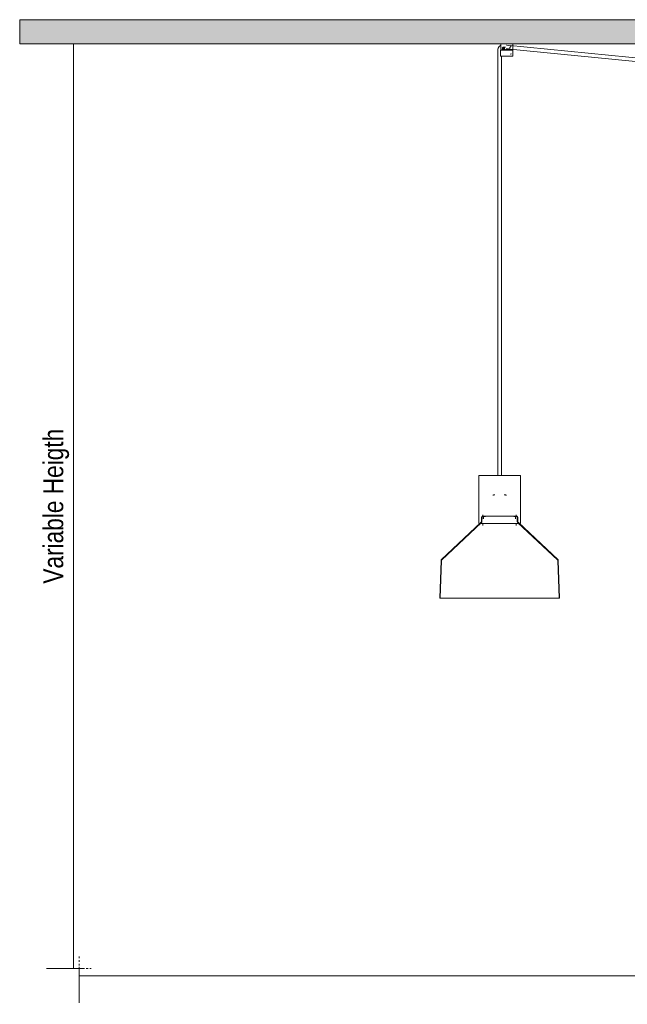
# Model space of a CAD drawing. Header units: millimetres. Extents: x 5395 to 9995, y 397 to 7363.
# Tile 1 of 5: x 5395 to 6409, y 397 to 2041. Entities that reach past the tile are written whole.
import ezdxf

# ---------------------------------------------------------------- set-up
doc = ezdxf.new("R2010")
doc.units = ezdxf.units.MM
doc.linetypes.add('Dash', pattern=[6, 3, -3])
doc.layers.add('A-ANNO-DIMS', color=7, linetype='Dash', lineweight=9, true_color=0xd2d2d2)
for name, color, linetype, lineweight in [('A-ANNO-DIMS-15', 7, 'Continuous', 9), ('A-CLNG', 7, 'Continuous', 9), ('E-LITE-EQPM', 7, 'Continuous', 20)]:
    doc.layers.add(name, color=color, linetype=linetype, lineweight=lineweight)
doc.styles.add('Arial Narrow', font='ARIALN.TTF', dxfattribs={"height": 33})
doc.dimstyles.new('FARO_-_2_2mm_Arial_Narrow_mm_Inch_Left', dxfattribs={"dimscale": 304.8, "dimtxt": 33.773222, "dimasz": 0, "dimexe": 0.147638, "dimexo": 0.0625, "dimgap": 0.024606, "dimtad": 1, "dimdec": 0, "dimzin": 0, "dimdsep": 46, "dimtxsty": 'Arial Narrow', "dimblk1": 'NONE', "dimblk2": 'NONE', "dimsah": 1, "dimcen": 0.09, "dimadec": 0, "dimazin": 0, "dimtfac": 1, "dimtdec": 4, "dimtix": 1, "dimtmove": 0, "dimatfit": 3, "dimfxl": 0.049213, "dimfxlon": 1, "dimtvp": 1, "dimtolj": 1, "dimtzin": 0, "dimarcsym": 2})

# ---------------------------------------------------------------- blocks, each defined once
blk = doc.blocks.new('68593-3L_ 68594-3L KOMBO200 - 64314-54-3L CONGA Black_White pendant lamp ø450-3L-747466-Alzado_PDF')
at = {"layer": 'E-LITE-EQPM', "lineweight": 9}
for p, q in [((6192.9, 1989.5), (6192.9, 1983.8)), ((6197.4, 1989.3), (6197.4, 1979.8)), ((6197.7, 2000), (6197.7, 1990)), ((6197.8, 1992.7), (6197.8, 1990)), ((6212.9, 1990), (6197.8, 1990)), ((6200.1, 1989.8), (6200.1, 1989.8)), ((6200.6, 1993.3), (6201.9, 1994.4)), ((6201.1, 1991.5), (6200.6, 1993.3)), ((6200.6, 1993.3), (6201.5, 1993.3)), ((6200.8, 1990), (6200.8, 1989.7)), ((6201.9, 1991.5), (6201.1, 1991.5)), ((6202.3, 1994), (6201.5, 1993.3)), ((6201.5, 1993.3), (6202, 1991.5)), ((6202.2, 1989.8), (6201.5, 1989.8)), ((6205.7, 1994.8), (6201.9, 1994.8)), ((6201.9, 1994.4), (6203.1, 1993.3)), ((6202.5, 1991.5), (6201.9, 1991.5)), ((6201.9, 1990.8), (6205.7, 1990.8)), ((6203.1, 1993.3), (6202.6, 1991.5)), ((6203.5, 1991.5), (6203.6, 1991.7)), ((6205.1, 1989.8), (6204.7, 1989.8)), ((6211.1, 1997.6), (6207.3, 1997.9)), ((6207.4, 1992), (6470.8, 1966.2)), ((6471.4, 1972.2), (6208, 1997.9)), ((6209.9, 1989.7), (6209.9, 1990)), ((6214.2, 1989.8), (6212.3, 1989.8)), ((6212.9, 1990), (6212.9, 1992.7)), ((6215.5, 1989.8), (6214.2, 1989.8)), ((6214.6, 1990), (6214.6, 1989.7)), ((6217.7, 1990), (6214.6, 1990)), ((6217.7, 1990), (6217.7, 2000)), ((6217.7, 1991), (6217.7, 1990)), ((6217.7, 1990), (6217.7, 1990)), ((6218, 1979.8), (6218, 1989.3)), ((6192.9, 1983.8), (6192.9, 1280)), ((6197.5, 1979.8), (6216.4, 1979.8)), ((6198.9, 1280), (6198.9, 1979.8)), ((6213.6, 1983.2), (6215.5, 1983.8)), ((6216.4, 1979.8), (6218, 1979.8)), ((6160.9, 1279.1), (6160.9, 1200)), ((6230.9, 1200), (6230.9, 1279.1)), ((6164.7, 1201.3), (6098.7, 1139.8)), ((6165.2, 1200.7), (6099.3, 1139.2)), ((6160.9, 1200), (6199.3, 1200)), ((6165.8, 1210.1), (6165.6, 1203.2)), ((6166.6, 1210.1), (6166.4, 1203.2)), ((6168.1, 1214.1), (6168.1, 1212.1)), ((6169.2, 1210.5), (6169.2, 1207.6)), ((6199.3, 1200), (6230.7, 1200)), ((6222.6, 1207.6), (6222.6, 1210.5)), ((6223.6, 1212.1), (6223.6, 1214.1)), ((6225.4, 1203.2), (6225.2, 1210.1)), ((6226.2, 1203.2), (6226, 1210.1)), ((6292.5, 1139.2), (6226.5, 1200.7)), ((6293, 1139.8), (6227.1, 1201.3)), ((6168.1, 1198.7), (6168.1, 1196.7)), ((6223.7, 1196.7), (6223.7, 1198.7)), ((6098.1, 1138.3), (6095.9, 1075.1)), ((6098.9, 1138.3), (6096.7, 1075.1)), ((6295.1, 1075.1), (6292.9, 1138.3)), ((6295.9, 1075.1), (6293.7, 1138.3)), ((6096, 1075.1), (6279.6, 1075.1)), ((6279.6, 1075.1), (6295.9, 1075.1))]:
    blk.add_line(p, q, dxfattribs=at)
at = {"layer": 'E-LITE-EQPM', "lineweight": 9, "flags": 128}
for points in [[(6198, 1997.9), (6197.7, 1997.8), (6197.4, 1997.6), (6197.1, 1997.5), (6196.8, 1997.3), (6196.6, 1997.1), (6196.3, 1996.9), (6196, 1996.6), (6195.8, 1996.4), (6195.5, 1996.2), (6195.3, 1995.9), (6195.1, 1995.7), (6194.8, 1995.4), (6194.6, 1995.1), (6194.5, 1994.9), (6194.3, 1994.6), (6194.1, 1994.3), (6193.9, 1994), (6193.8, 1993.7), (6193.7, 1993.4), (6193.5, 1993), (6193.4, 1992.7), (6193.3, 1992.4), (6193.2, 1992.1), (6193.1, 1991.7), (6193.1, 1991.4), (6193, 1991.1), (6193, 1990.7), (6192.9, 1990.4), (6192.9, 1990), (6192.9, 1989.7), (6192.9, 1989.5)], [(6197.4, 1989.3), (6197.4, 1989.3), (6197.4, 1989.3), (6197.4, 1989.3), (6197.5, 1989.3), (6197.5, 1989.4), (6197.5, 1989.4), (6197.5, 1989.4), (6197.5, 1989.4), (6197.5, 1989.4), (6197.5, 1989.5), (6197.5, 1989.5), (6197.5, 1989.5), (6197.5, 1989.5), (6197.5, 1989.5), (6197.5, 1989.6), (6197.5, 1989.6), (6197.6, 1989.6), (6197.6, 1989.6), (6197.6, 1989.6), (6197.6, 1989.6), (6197.6, 1989.6), (6197.6, 1989.7), (6197.6, 1989.7), (6197.7, 1989.7), (6197.7, 1989.7), (6197.7, 1989.7), (6197.7, 1989.7), (6197.7, 1989.7), (6197.7, 1989.7), (6197.8, 1989.7), (6197.8, 1989.7), (6197.8, 1989.8), (6197.8, 1989.8), (6197.8, 1989.8), (6197.9, 1989.8), (6197.9, 1989.8), (6197.9, 1989.8), (6197.9, 1989.8), (6197.9, 1989.8), (6198, 1989.8)], [(6215.9, 1989.8), (6215.7, 1989.8), (6215.5, 1989.8), (6215.2, 1989.8), (6215, 1989.8), (6214.7, 1989.8), (6214.4, 1989.8), (6214.1, 1989.8), (6213.8, 1989.8), (6213.5, 1989.8), (6213.2, 1989.8), (6212.9, 1989.8), (6212.5, 1989.8), (6212.2, 1989.8), (6211.8, 1989.8), (6211.5, 1989.8), (6211.1, 1989.8), (6210.7, 1989.8), (6210.4, 1989.8), (6210, 1989.8), (6209.6, 1989.8), (6209.2, 1989.8), (6208.8, 1989.8), (6208.4, 1989.8), (6208, 1989.8), (6207.7, 1989.8), (6207.3, 1989.8), (6206.9, 1989.8), (6206.5, 1989.8), (6206.1, 1989.8), (6205.7, 1989.8), (6205.3, 1989.8), (6205, 1989.8), (6204.6, 1989.8), (6204.2, 1989.8), (6203.9, 1989.8), (6203.5, 1989.8), (6203.1, 1989.8), (6202.8, 1989.8), (6202.5, 1989.8), (6202.1, 1989.8), (6201.8, 1989.8), (6201.5, 1989.8), (6201.2, 1989.8), (6200.9, 1989.8), (6200.7, 1989.8), (6200.4, 1989.8), (6200.1, 1989.8), (6199.9, 1989.8), (6199.7, 1989.8), (6199.5, 1989.8), (6199.3, 1989.8), (6199.1, 1989.8), (6198.9, 1989.8), (6198.7, 1989.8), (6198.6, 1989.8), (6198.5, 1989.8), (6198.3, 1989.8), (6198.2, 1989.8), (6198.2, 1989.8), (6198.1, 1989.8), (6198, 1989.8), (6198, 1989.8), (6198, 1989.8), (6198, 1989.8)], [(6198, 1989.8), (6198, 1989.8), (6198, 1989.8), (6198, 1989.8), (6198.1, 1989.8), (6198.1, 1989.8), (6198.2, 1989.8), (6198.3, 1989.8), (6198.4, 1989.8), (6198.6, 1989.8), (6198.7, 1989.8), (6198.9, 1989.8), (6199.1, 1989.8), (6199.2, 1989.8), (6199.4, 1989.8), (6199.5, 1989.8)], [(6198.9, 1989.6), (6198.9, 1989.8), (6198.9, 1989.9), (6198.9, 1990)], [(6199.5, 1989.8), (6199.8, 1989.8), (6200, 1989.8), (6200.2, 1989.8)], [(6207, 1991.9), (6208.9, 1991.8), (6210.4, 1991.6)], [(6214.6, 1989.8), (6214.8, 1989.8), (6215.1, 1989.8), (6215.3, 1989.8)], [(6215.6, 1989.8), (6215.8, 1989.8), (6216, 1989.8), (6216.2, 1989.8), (6216.4, 1989.8), (6216.6, 1989.8), (6216.7, 1989.8), (6216.9, 1989.8), (6217, 1989.8), (6217.1, 1989.8), (6217.2, 1989.8), (6217.3, 1989.8), (6217.4, 1989.8), (6217.5, 1989.8), (6217.5, 1989.8), (6217.5, 1989.8), (6217.5, 1989.8)], [(6217.5, 1989.8), (6217.5, 1989.8), (6217.5, 1989.8), (6217.5, 1989.8), (6217.4, 1989.8), (6217.3, 1989.8), (6217.2, 1989.8), (6217.1, 1989.8), (6217, 1989.8), (6216.9, 1989.8), (6216.8, 1989.8), (6216.6, 1989.8), (6216.4, 1989.8), (6216.2, 1989.8), (6216, 1989.8), (6215.9, 1989.8)], [(6217.5, 1989.8), (6217.5, 1989.8), (6217.6, 1989.8), (6217.6, 1989.8), (6217.6, 1989.8), (6217.6, 1989.8), (6217.6, 1989.8), (6217.7, 1989.8), (6217.7, 1989.7), (6217.7, 1989.7), (6217.7, 1989.7), (6217.7, 1989.7), (6217.8, 1989.7), (6217.8, 1989.7), (6217.8, 1989.7), (6217.8, 1989.7), (6217.8, 1989.7), (6217.8, 1989.7), (6217.9, 1989.6), (6217.9, 1989.6), (6217.9, 1989.6), (6217.9, 1989.6), (6217.9, 1989.6), (6217.9, 1989.6), (6217.9, 1989.6), (6218, 1989.5), (6218, 1989.5), (6218, 1989.5), (6218, 1989.5), (6218, 1989.5), (6218, 1989.5), (6218, 1989.4), (6218, 1989.4), (6218, 1989.4), (6218, 1989.4), (6218, 1989.4), (6218, 1989.3), (6218, 1989.3), (6218, 1989.3), (6218, 1989.3), (6218, 1989.3)], [(6160.9, 1279.1), (6160.9, 1279.1), (6160.9, 1279.1), (6160.9, 1279.2), (6160.9, 1279.2), (6160.9, 1279.2), (6160.9, 1279.3), (6160.9, 1279.3), (6160.9, 1279.4), (6161, 1279.4), (6161, 1279.4), (6161, 1279.5), (6161, 1279.5), (6161, 1279.5), (6161, 1279.6), (6161.1, 1279.6), (6161.1, 1279.6), (6161.1, 1279.6), (6161.1, 1279.7), (6161.2, 1279.7), (6161.2, 1279.7), (6161.2, 1279.8), (6161.2, 1279.8), (6161.3, 1279.8), (6161.3, 1279.8), (6161.3, 1279.8), (6161.4, 1279.9), (6161.4, 1279.9), (6161.4, 1279.9), (6161.5, 1279.9), (6161.5, 1279.9), (6161.5, 1279.9), (6161.6, 1280), (6161.6, 1280), (6161.6, 1280), (6161.7, 1280), (6161.7, 1280), (6161.8, 1280), (6161.8, 1280), (6161.8, 1280), (6161.8, 1280)], [(6199.2, 1280), (6197.8, 1280), (6196.4, 1280), (6195.1, 1280), (6193.7, 1280), (6192.4, 1280), (6191, 1280), (6189.7, 1280), (6188.3, 1280), (6187, 1280), (6185.7, 1280), (6184.4, 1280), (6183.1, 1280), (6181.9, 1280), (6180.7, 1280), (6179.5, 1280), (6178.3, 1280), (6177.1, 1280), (6176, 1280), (6174.9, 1280), (6173.9, 1280), (6172.8, 1280), (6171.9, 1280), (6170.9, 1280), (6170, 1280), (6169.1, 1280), (6168.3, 1280), (6167.5, 1280), (6166.8, 1280), (6166.1, 1280), (6165.5, 1280), (6164.9, 1280), (6164.4, 1280), (6163.9, 1280), (6163.4, 1280), (6163, 1280), (6162.7, 1280), (6162.4, 1280), (6162.2, 1280), (6162, 1280), (6161.9, 1280), (6161.9, 1280), (6161.8, 1280)], [(6161.8, 1280), (6161.9, 1280), (6161.9, 1280), (6162.1, 1280), (6162.3, 1280), (6162.5, 1280), (6162.8, 1280), (6163.2, 1280), (6163.6, 1280), (6164, 1280), (6164.5, 1280), (6165.1, 1280), (6165.7, 1280), (6166.3, 1280), (6167, 1280), (6167.8, 1280), (6168.6, 1280), (6169.4, 1280), (6170.3, 1280), (6171.2, 1280), (6172.2, 1280), (6173.2, 1280), (6174.2, 1280), (6175.3, 1280), (6176.4, 1280), (6177.5, 1280), (6178.7, 1280), (6179.8, 1280), (6181.1, 1280), (6182.3, 1280), (6183.6, 1280), (6184.8, 1280), (6186.1, 1280), (6187.4, 1280), (6188.8, 1280), (6190.1, 1280), (6191, 1280)], [(6229.9, 1280), (6229.9, 1280), (6229.8, 1280), (6229.7, 1280), (6229.5, 1280), (6229.3, 1280), (6229, 1280), (6228.6, 1280), (6228.2, 1280), (6227.8, 1280), (6227.3, 1280), (6226.7, 1280), (6226.1, 1280), (6225.4, 1280), (6224.7, 1280), (6224, 1280), (6223.2, 1280), (6222.4, 1280), (6221.5, 1280), (6220.6, 1280), (6219.6, 1280), (6218.6, 1280), (6217.6, 1280), (6216.5, 1280), (6215.4, 1280), (6214.3, 1280), (6213.1, 1280), (6211.9, 1280), (6210.7, 1280), (6209.5, 1280), (6208.2, 1280), (6207, 1280), (6205.7, 1280), (6204.3, 1280), (6203, 1280), (6201.7, 1280), (6200.3, 1280), (6199.2, 1280)], [(6200.8, 1280), (6202.1, 1280), (6203.4, 1280), (6204.8, 1280), (6206.1, 1280), (6207.4, 1280), (6208.6, 1280), (6209.9, 1280), (6211.1, 1280), (6212.3, 1280), (6213.5, 1280), (6214.7, 1280), (6215.8, 1280), (6216.9, 1280), (6217.9, 1280), (6218.9, 1280), (6219.9, 1280), (6220.9, 1280), (6221.8, 1280), (6222.6, 1280), (6223.5, 1280), (6224.2, 1280), (6225, 1280), (6225.7, 1280), (6226.3, 1280), (6226.9, 1280), (6227.4, 1280), (6227.9, 1280), (6228.4, 1280), (6228.7, 1280), (6229.1, 1280), (6229.4, 1280), (6229.6, 1280), (6229.7, 1280), (6229.9, 1280), (6229.9, 1280), (6229.9, 1280)], [(6229.9, 1280), (6230, 1280), (6230, 1280), (6230.1, 1280), (6230.1, 1280), (6230.1, 1280), (6230.2, 1280), (6230.2, 1280), (6230.2, 1280), (6230.3, 1279.9), (6230.3, 1279.9), (6230.3, 1279.9), (6230.4, 1279.9), (6230.4, 1279.9), (6230.4, 1279.9), (6230.5, 1279.8), (6230.5, 1279.8), (6230.5, 1279.8), (6230.6, 1279.8), (6230.6, 1279.7), (6230.6, 1279.7), (6230.7, 1279.7), (6230.7, 1279.7), (6230.7, 1279.6), (6230.7, 1279.6), (6230.7, 1279.6), (6230.8, 1279.5), (6230.8, 1279.5), (6230.8, 1279.5), (6230.8, 1279.4), (6230.8, 1279.4), (6230.8, 1279.4), (6230.9, 1279.3), (6230.9, 1279.3), (6230.9, 1279.3), (6230.9, 1279.2), (6230.9, 1279.2), (6230.9, 1279.1), (6230.9, 1279.1), (6230.9, 1279.1), (6230.9, 1279.1)], [(6184.4, 1247.1), (6184.7, 1247.2), (6185.1, 1247.3), (6185.4, 1247.3), (6185.8, 1247.4), (6186.1, 1247.4), (6186.5, 1247.4), (6186.8, 1247.5)], [(6188, 1247.5), (6187.9, 1247.5), (6187.7, 1247.5), (6187.6, 1247.5), (6187.4, 1247.5), (6187.3, 1247.5), (6187.2, 1247.5), (6187.1, 1247.5), (6187.1, 1247.5), (6187, 1247.5), (6187, 1247.5), (6186.9, 1247.5), (6186.9, 1247.5)], [(6186.9, 1247.5), (6186.9, 1247.5), (6187, 1247.5), (6187, 1247.5), (6187.1, 1247.5)], [(6204.9, 1247.5), (6204.8, 1247.5), (6204.8, 1247.5), (6204.8, 1247.5), (6204.7, 1247.5), (6204.6, 1247.5), (6204.5, 1247.5), (6204.4, 1247.5), (6204.3, 1247.5), (6204.2, 1247.5), (6204, 1247.5), (6203.9, 1247.5), (6203.7, 1247.5), (6203.6, 1247.5)], [(6204.7, 1247.5), (6204.8, 1247.5), (6204.8, 1247.5), (6204.9, 1247.5), (6204.9, 1247.5)], [(6205.2, 1247.5), (6205.6, 1247.4), (6205.9, 1247.4), (6206.3, 1247.3), (6206.6, 1247.3), (6207, 1247.2), (6207.3, 1247.1)], [(6164.7, 1201.3), (6164.7, 1201.3), (6164.8, 1201.4), (6164.9, 1201.5), (6165, 1201.6), (6165, 1201.7), (6165.1, 1201.8), (6165.2, 1201.9), (6165.2, 1202), (6165.3, 1202.1), (6165.3, 1202.2), (6165.4, 1202.3), (6165.4, 1202.4), (6165.4, 1202.5), (6165.5, 1202.6), (6165.5, 1202.7), (6165.5, 1202.8), (6165.5, 1202.9), (6165.5, 1203), (6165.6, 1203.1), (6165.6, 1203.2)], [(6165.2, 1200.7), (6165.3, 1200.8), (6165.4, 1200.9), (6165.5, 1201), (6165.6, 1201.1), (6165.7, 1201.2), (6165.8, 1201.3), (6165.8, 1201.5), (6165.9, 1201.6), (6166, 1201.7), (6166, 1201.8), (6166.1, 1202), (6166.2, 1202.1), (6166.2, 1202.2), (6166.2, 1202.4), (6166.3, 1202.5), (6166.3, 1202.7), (6166.3, 1202.8), (6166.3, 1203), (6166.4, 1203.1), (6166.4, 1203.2)], [(6165.8, 1210.1), (6165.8, 1210.2), (6165.8, 1210.3), (6165.8, 1210.4), (6165.8, 1210.5), (6165.9, 1210.5), (6165.9, 1210.6), (6165.9, 1210.7), (6165.9, 1210.8), (6166, 1210.8), (6166, 1210.9), (6166, 1211), (6166.1, 1211.1), (6166.1, 1211.1), (6166.1, 1211.2), (6166.2, 1211.3), (6166.2, 1211.3), (6166.3, 1211.4), (6166.3, 1211.5), (6166.4, 1211.5), (6166.5, 1211.6), (6166.5, 1211.6), (6166.6, 1211.7), (6166.7, 1211.7), (6166.7, 1211.8), (6166.8, 1211.8), (6166.9, 1211.8), (6166.9, 1211.9), (6167, 1211.9), (6167.1, 1211.9), (6167.2, 1212), (6167.2, 1212), (6167.3, 1212), (6167.4, 1212), (6167.5, 1212.1), (6167.5, 1212.1), (6167.6, 1212.1), (6167.7, 1212.1), (6167.8, 1212.1), (6167.8, 1212.1)], [(6166.6, 1210.1), (6166.6, 1210.2), (6166.6, 1210.2), (6166.6, 1210.3), (6166.6, 1210.3), (6166.6, 1210.4), (6166.6, 1210.4), (6166.7, 1210.4), (6166.7, 1210.5), (6166.7, 1210.5), (6166.7, 1210.6), (6166.7, 1210.6), (6166.8, 1210.7), (6166.8, 1210.7), (6166.8, 1210.8), (6166.8, 1210.8), (6166.9, 1210.8), (6166.9, 1210.9), (6166.9, 1210.9), (6167, 1210.9), (6167, 1211), (6167, 1211), (6167.1, 1211), (6167.1, 1211.1), (6167.2, 1211.1), (6167.2, 1211.1), (6167.2, 1211.1), (6167.3, 1211.2), (6167.3, 1211.2), (6167.4, 1211.2), (6167.4, 1211.2), (6167.5, 1211.2), (6167.5, 1211.3), (6167.6, 1211.3), (6167.6, 1211.3), (6167.7, 1211.3), (6167.7, 1211.3), (6167.8, 1211.3), (6167.8, 1211.3)], [(6219.4, 1212.1), (6218.7, 1212.1), (6218.1, 1212.1), (6217.4, 1212.1), (6216.6, 1212.1), (6215.8, 1212.1), (6215, 1212.1), (6214.2, 1212.1), (6213.3, 1212.1), (6212.4, 1212.1), (6211.5, 1212.1), (6210.6, 1212.1), (6209.6, 1212.1), (6208.6, 1212.1), (6207.6, 1212.1), (6206.6, 1212.1), (6205.5, 1212.1), (6204.5, 1212.1), (6203.4, 1212.1), (6202.3, 1212.1), (6201.2, 1212.1), (6200.1, 1212.1), (6199, 1212.1), (6197.9, 1212.1), (6196.8, 1212.1), (6195.6, 1212.1), (6194.5, 1212.1), (6193.4, 1212.1), (6192.3, 1212.1), (6191.2, 1212.1), (6190.1, 1212.1), (6189, 1212.1), (6187.9, 1212.1), (6186.8, 1212.1), (6185.8, 1212.1), (6184.7, 1212.1), (6183.7, 1212.1), (6182.7, 1212.1), (6181.7, 1212.1), (6180.8, 1212.1), (6179.8, 1212.1), (6178.9, 1212.1), (6178, 1212.1), (6177.2, 1212.1), (6176.4, 1212.1), (6175.6, 1212.1), (6174.8, 1212.1), (6174.1, 1212.1), (6173.4, 1212.1), (6172.8, 1212.1), (6172.1, 1212.1), (6171.6, 1212.1), (6171, 1212.1), (6170.5, 1212.1), (6170.1, 1212.1), (6169.6, 1212.1), (6169.3, 1212.1), (6168.9, 1212.1), (6168.6, 1212.1), (6168.4, 1212.1), (6168.2, 1212.1), (6168, 1212.1), (6167.9, 1212.1), (6167.8, 1212.1), (6167.8, 1212.1)], [(6167.8, 1212.1), (6167.9, 1212.1), (6168, 1212.1), (6168.2, 1212.1), (6168.4, 1212.1), (6168.6, 1212.1)], [(6172.1, 1211.3), (6171.6, 1211.3), (6171, 1211.3), (6170.5, 1211.3), (6170.1, 1211.3), (6169.6, 1211.3), (6169.3, 1211.3), (6168.9, 1211.3), (6168.6, 1211.3), (6168.4, 1211.3), (6168.2, 1211.3), (6168, 1211.3), (6167.9, 1211.3), (6167.8, 1211.3), (6167.8, 1211.3)], [(6167.8, 1211.3), (6167.9, 1211.3), (6168, 1211.3), (6168.2, 1211.3), (6168.4, 1211.3)], [(6223.9, 1212.1), (6223.9, 1212.1), (6223.8, 1212.1), (6223.7, 1212.1), (6223.6, 1212.1), (6223.4, 1212.1), (6223.1, 1212.1), (6222.8, 1212.1), (6222.5, 1212.1), (6222.1, 1212.1), (6221.7, 1212.1), (6221.3, 1212.1), (6220.8, 1212.1), (6220.2, 1212.1), (6219.7, 1212.1), (6219.4, 1212.1)], [(6223.9, 1211.3), (6223.9, 1211.3), (6223.8, 1211.3), (6223.7, 1211.3), (6223.6, 1211.3), (6223.4, 1211.3), (6223.1, 1211.3), (6222.8, 1211.3), (6222.5, 1211.3), (6222.1, 1211.3), (6221.7, 1211.3), (6221.3, 1211.3), (6220.8, 1211.3), (6220.2, 1211.3), (6219.7, 1211.3), (6219.4, 1211.3)], [(6222.9, 1212.1), (6223.1, 1212.1), (6223.4, 1212.1), (6223.6, 1212.1), (6223.7, 1212.1), (6223.8, 1212.1), (6223.9, 1212.1), (6223.9, 1212.1)], [(6223.4, 1211.3), (6223.6, 1211.3), (6223.7, 1211.3), (6223.8, 1211.3), (6223.9, 1211.3), (6223.9, 1211.3)], [(6223.9, 1212.1), (6224, 1212.1), (6224.1, 1212.1), (6224.2, 1212.1), (6224.3, 1212.1), (6224.3, 1212.1), (6224.4, 1212), (6224.5, 1212), (6224.6, 1212), (6224.6, 1212), (6224.7, 1211.9), (6224.8, 1211.9), (6224.9, 1211.9), (6224.9, 1211.8), (6225, 1211.8), (6225.1, 1211.7), (6225.1, 1211.7), (6225.2, 1211.6), (6225.3, 1211.6), (6225.3, 1211.5), (6225.4, 1211.5), (6225.4, 1211.4), (6225.5, 1211.4), (6225.5, 1211.3), (6225.6, 1211.2), (6225.6, 1211.2), (6225.7, 1211.1), (6225.7, 1211), (6225.8, 1211), (6225.8, 1210.9), (6225.8, 1210.8), (6225.8, 1210.7), (6225.9, 1210.7), (6225.9, 1210.6), (6225.9, 1210.5), (6225.9, 1210.4), (6225.9, 1210.3), (6225.9, 1210.3), (6226, 1210.2), (6226, 1210.1)], [(6224, 1211.3), (6224, 1211.3), (6224.1, 1211.3), (6224.1, 1211.3), (6224.2, 1211.3), (6224.2, 1211.3), (6224.3, 1211.2), (6224.3, 1211.2), (6224.4, 1211.2), (6224.4, 1211.2), (6224.5, 1211.2), (6224.5, 1211.2), (6224.5, 1211.1), (6224.6, 1211.1), (6224.6, 1211.1), (6224.7, 1211), (6224.7, 1211), (6224.7, 1211), (6224.8, 1211), (6224.8, 1210.9), (6224.8, 1210.9), (6224.9, 1210.8), (6224.9, 1210.8), (6224.9, 1210.8), (6225, 1210.7), (6225, 1210.7), (6225, 1210.6), (6225, 1210.6), (6225.1, 1210.6), (6225.1, 1210.5), (6225.1, 1210.5), (6225.1, 1210.4), (6225.1, 1210.4), (6225.1, 1210.3), (6225.1, 1210.3), (6225.1, 1210.2), (6225.2, 1210.2), (6225.2, 1210.1), (6225.2, 1210.1)], [(6225.4, 1203.2), (6225.4, 1203), (6225.4, 1202.9), (6225.4, 1202.8), (6225.5, 1202.6), (6225.5, 1202.5), (6225.5, 1202.3), (6225.6, 1202.2), (6225.6, 1202.1), (6225.7, 1201.9), (6225.7, 1201.8), (6225.8, 1201.7), (6225.9, 1201.5), (6225.9, 1201.4), (6226, 1201.3), (6226.1, 1201.2), (6226.2, 1201.1), (6226.3, 1200.9), (6226.4, 1200.8), (6226.5, 1200.7), (6226.5, 1200.7)], [(6226.2, 1203.2), (6226.2, 1203.1), (6226.2, 1203), (6226.2, 1202.9), (6226.2, 1202.8), (6226.3, 1202.7), (6226.3, 1202.6), (6226.3, 1202.4), (6226.4, 1202.3), (6226.4, 1202.2), (6226.5, 1202.1), (6226.5, 1202), (6226.6, 1201.9), (6226.6, 1201.8), (6226.7, 1201.7), (6226.7, 1201.6), (6226.8, 1201.6), (6226.9, 1201.5), (6227, 1201.4), (6227, 1201.3), (6227.1, 1201.3)], [(6098.1, 1138.3), (6098.1, 1138.4), (6098.1, 1138.5), (6098.1, 1138.6), (6098.1, 1138.7), (6098.1, 1138.8), (6098.2, 1138.8), (6098.2, 1138.9), (6098.2, 1139), (6098.2, 1139.1), (6098.3, 1139.1), (6098.3, 1139.2), (6098.4, 1139.3), (6098.4, 1139.4), (6098.4, 1139.4), (6098.5, 1139.5), (6098.5, 1139.6), (6098.6, 1139.6), (6098.7, 1139.7), (6098.7, 1139.8), (6098.7, 1139.8)], [(6098.9, 1138.3), (6098.9, 1138.4), (6098.9, 1138.4), (6098.9, 1138.5), (6098.9, 1138.5), (6098.9, 1138.6), (6098.9, 1138.6), (6098.9, 1138.7), (6099, 1138.7), (6099, 1138.8), (6099, 1138.8), (6099, 1138.9), (6099.1, 1138.9), (6099.1, 1138.9), (6099.1, 1139), (6099.1, 1139), (6099.2, 1139.1), (6099.2, 1139.1), (6099.2, 1139.1), (6099.3, 1139.2), (6099.3, 1139.2)], [(6292.5, 1139.2), (6292.5, 1139.2), (6292.5, 1139.1), (6292.6, 1139.1), (6292.6, 1139.1), (6292.6, 1139), (6292.7, 1139), (6292.7, 1138.9), (6292.7, 1138.9), (6292.7, 1138.8), (6292.8, 1138.8), (6292.8, 1138.7), (6292.8, 1138.7), (6292.8, 1138.6), (6292.8, 1138.6), (6292.8, 1138.5), (6292.9, 1138.5), (6292.9, 1138.4), (6292.9, 1138.4), (6292.9, 1138.3), (6292.9, 1138.3)], [(6293, 1139.8), (6293.1, 1139.7), (6293.1, 1139.7), (6293.2, 1139.6), (6293.2, 1139.5), (6293.3, 1139.5), (6293.3, 1139.4), (6293.4, 1139.3), (6293.4, 1139.3), (6293.5, 1139.2), (6293.5, 1139.1), (6293.5, 1139), (6293.6, 1139), (6293.6, 1138.9), (6293.6, 1138.8), (6293.6, 1138.7), (6293.6, 1138.6), (6293.7, 1138.6), (6293.7, 1138.5), (6293.7, 1138.4), (6293.7, 1138.3)]]:
    blk.add_lwpolyline(points, dxfattribs=at)
at = {"layer": 'E-LITE-EQPM', "lineweight": 9}
for start_param, end_param in [(0, 3.141593), (3.141593, 6.283185)]:
    blk.add_ellipse((6201.9, 1992.8), major_axis=(0, 2), ratio=0.836814, start_param=start_param, end_param=end_param, dxfattribs=at)
for points, knots in [([(6197.8, 1997.1), (6197.8, 1997), (6197.7, 1996.5), (6197.6, 1995.9), (6197.7, 1995.1), (6197.8, 1994.6), (6197.9, 1994.4)], [0.2847439, 0.2847439, 0.2847439, 0.2847439, 0.3333333, 0.4444444, 0.5138889, 0.5833333, 0.5833333, 0.5833333, 0.5833333]), ([(6197.9, 1994.5), (6197.9, 1994.3), (6197.9, 1994.1), (6197.8, 1993.8), (6197.8, 1993.3), (6197.8, 1992.9), (6197.8, 1992.7)], [0.7321429, 0.7321429, 0.7321429, 0.7321429, 0.7857143, 0.8392857, 0.8928571, 1, 1, 1, 1]), ([(6202, 1994.8), (6202.1, 1994.8), (6202.3, 1994.8), (6202.5, 1994.8), (6202.8, 1994.7), (6203.1, 1994.6), (6203.4, 1994.3), (6203.7, 1994), (6204, 1993.5), (6204, 1993.1), (6204, 1992.8)], [0.4444444, 0.4444444, 0.4444444, 0.4444444, 0.5138889, 0.5486111, 0.5833333, 0.6527778, 0.7222222, 0.7916667, 0.8611111, 1, 1, 1, 1]), ([(6204, 1992.8), (6204, 1992.7), (6204, 1992.4), (6203.9, 1992.1), (6203.8, 1991.8), (6203.6, 1991.5), (6203.4, 1991.3), (6203.1, 1991.1), (6202.8, 1990.9), (6202.5, 1990.8), (6202.2, 1990.8), (6202.1, 1990.8), (6202, 1990.8)], [0, 0, 0, 0, 0.0555556, 0.1111111, 0.1666667, 0.2222222, 0.2777778, 0.3333333, 0.3888889, 0.4444444, 0.5138889, 0.5486111, 0.5486111, 0.5486111, 0.5486111]), ([(6212.9, 1992.7), (6212.9, 1993), (6213, 1993.6), (6213.4, 1994.9), (6214.2, 1996), (6214.9, 1996.6), (6215.2, 1996.8)], [0, 0, 0, 0, 0.1428571, 0.2857143, 0.5714286, 0.7857143, 0.7857143, 0.7857143, 0.7857143])]:
    blk.add_open_spline(points, degree=3, knots=knots, dxfattribs=at)
for points in [[(6200.8, 1993.5), (6200.8, 1993.6), (6200.9, 1993.8), (6201, 1994.1), (6201.2, 1994.3), (6201.4, 1994.5), (6201.6, 1994.6), (6201.7, 1994.7)], [(6201.8, 1990.9), (6201.7, 1990.9), (6201.5, 1991), (6201.2, 1991.3), (6201, 1991.6), (6200.9, 1991.8), (6200.8, 1992)]]:
    blk.add_open_spline(points, degree=3, dxfattribs=at)
blk = doc.blocks.new('DIMBLOCK1-Alzado_PDF')
at = {"layer": 'A-ANNO-DIMS-15', "color": 251, "true_color": 0x5b5b5b, "transparency": 16777216}
for p, q in [((5494.1, 460.2), (5494.1, 400.2)), ((5494.1, 445.2), (5494.1, 460.2)), ((7694.1, 460.2), (7694.1, 400.2)), ((7694.1, 445.2), (7694.1, 460.2)), ((5494.1, 445.2), (7694.1, 445.2))]:
    blk.add_line(p, q, dxfattribs=at)
at = {"layer": 'A-ANNO-DIMS-15', "color": 0, "transparency": 16777216, "insert": (6462, 495.3), "char_height": 33, "width": 317.147, "attachment_point": 1, "line_spacing_factor": 0.974696, "style": 'Arial Narrow'}
blk.add_mtext('Variable Lenght', dxfattribs=at)
blk = doc.blocks.new('_None')
blk = doc.blocks.new('DIMBLOCK2-Alzado_PDF')
at = {"layer": 'A-ANNO-DIMS-15', "color": 251, "true_color": 0x5b5b5b, "transparency": 16777216}
for p, q in [((5484.8, 2000), (5439.8, 2000)), ((5484.8, 457.2), (5484.8, 2000)), ((5484.8, 2000), (5499.8, 2000)), ((5499.8, 457.2), (5439.8, 457.2)), ((5484.8, 457.2), (5499.8, 457.2))]:
    blk.add_line(p, q, dxfattribs=at)
at = {"layer": 'A-ANNO-DIMS-15', "color": 0, "transparency": 16777216, "insert": (5434.6, 1099.4), "char_height": 33, "width": 310.07, "attachment_point": 1, "rotation": 90, "line_spacing_factor": 0.974696, "style": 'Arial Narrow'}
blk.add_mtext('Variable Heigth', dxfattribs=at)

msp = doc.modelspace()

# ---------------------------------------------------------------- hatches: boundary and pattern name
at = {"layer": 'A-CLNG', "true_color": 0xe8e8e8}
msp.add_hatch(color=254, dxfattribs=at).paths.add_polyline_path([(6595.1, 2000), (7795, 2000), (7795, 2040.5), (5395, 2040.5), (5395, 2000), (6595.1, 2000)], flags=0)

# ---------------------------------------------------------------- linework, layer by layer
at = {"layer": 'A-ANNO-DIMS'}
for p, q in [((5494.1, 477.2), (5494.1, 457.2)), ((5494.1, 457.2), (5514.1, 457.2))]:
    msp.add_line(p, q, dxfattribs=at)
at = {"layer": 'A-CLNG'}
for p, q in [((5395, 2040.5), (7795, 2040.5)), ((5395, 2040.5), (5395, 2000)), ((6584.1, 2000), (5395, 2000))]:
    msp.add_line(p, q, dxfattribs=at)

# ---------------------------------------------------------------- block references
at = {"layer": 'E-LITE-EQPM', "lineweight": 9}
msp.add_blockref('68593-3L_ 68594-3L KOMBO200 - 64314-54-3L CONGA Black_White pendant lamp ø450-3L-747466-Alzado_PDF', (0, 0), dxfattribs=at)

# ---------------------------------------------------------------- dimensions: what is measured, and where the dimension line sits
at = {"layer": 'A-ANNO-DIMS', "color": 251, "linetype": 'Continuous', "true_color": 0x5b5b5b}
dim = msp.add_linear_dim(base=(5484.8, 2000), p1=(5499.8, 457.2), p2=(5499.8, 2000), angle=90, text='Variable Heigth', dimstyle='FARO_-_2_2mm_Arial_Narrow_mm_Inch_Left', override={"dimpost": '<>', "dimfxl": 1542.84377}, dxfattribs=at)
dim.commit()
dim.dimension.update_dxf_attribs({"geometry": 'DIMBLOCK2-Alzado_PDF', "text_midpoint": (5455.9, 1228.6)})
dim = msp.add_linear_dim(base=(7694.1, 445.2), p1=(5494.1, 460.2), p2=(7694.1, 460.2), text='Variable Lenght', dimstyle='FARO_-_2_2mm_Arial_Narrow_mm_Inch_Left', override={"dimpost": '<>', "dimfxl": 2200.000497}, dxfattribs=at)
dim.commit()
dim.dimension.update_dxf_attribs({"geometry": 'DIMBLOCK1-Alzado_PDF', "text_midpoint": (6594.1, 474)})

doc.saveas('drawing.dxf')
